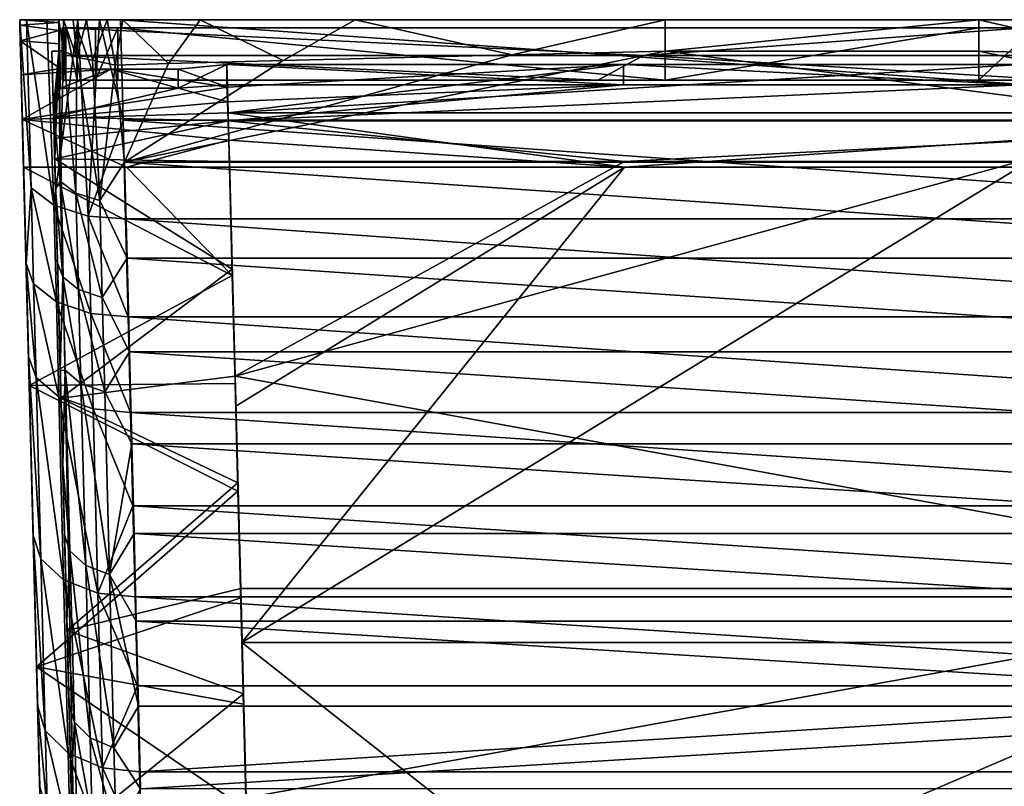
# Model space of a CAD drawing. Header units: inches. Extents: x -2.01 to 2.01, y -2.36 to 2.36.
# Tile 7 of 8: x -2.01 to 0.46, y 0.44 to 2.36. Entities that reach past the tile are written whole.
import ezdxf

# ---------------------------------------------------------------- set-up
doc = ezdxf.new("R2010")
doc.units = ezdxf.units.IN
doc.layers.get('0').update_dxf_attribs({"true_color": 0xc2ced6})

msp = doc.modelspace()

# ---------------------------------------------------------------- linework, layer by layer
for points in [[(-2.0128, 2.3619), (-1.9143, 2.3619), (-1.9142, 2.3552), (-2.0128, 2.3619)], [(-1.9142, 2.3552), (-2.0124, 2.3485), (-2.0128, 2.3619), (-1.9142, 2.3552)], [(-1.996, 2.3619), (-1.9026, 2.3619), (-2.0128, 2.3619), (-1.996, 2.3619)], [(-2.0128, 2.3619), (-1.9026, 2.3619), (-1.9143, 2.3619), (-2.0128, 2.3619)], [(-1.9143, 2.3619), (-2.0128, 2.3619), (-2.0128, 2.3619), (-1.9143, 2.3619)], [(-1.9841, 1.9402), (-2.0128, 2.3619), (-1.9968, 1.7503), (-1.9841, 1.9402)], [(-1.9841, 1.9402), (-1.996, 2.3619), (-2.0128, 2.3619), (-1.9841, 1.9402)], [(-1.9385, -0.4771), (-1.9968, 1.7503), (-2.0128, 2.3619), (-1.9385, -0.4771)], [(-2.0128, 2.3619), (-1.902, -1.8692), (-1.9385, -0.4771), (-2.0128, 2.3619)], [(-1.9523, 0.0534), (-2.0128, 2.3619), (-1.9888, 1.4444), (-1.9523, 0.0534)], [(-1.9888, 1.4444), (-2.0128, 2.3619), (-2.0062, 2.1117), (-1.9888, 1.4444)], [(-1.9523, 0.0534), (-2.0128, 2.3619), (-2.0128, 2.3619), (-1.9523, 0.0534)], [(-2.0128, 2.3619), (-2.0114, 2.3093), (-2.0092, 2.2234), (-2.0128, 2.3619)], [(-2.0124, 2.3485), (-2.0114, 2.3093), (-2.0128, 2.3619), (-2.0124, 2.3485)], [(-2.0128, 2.3619), (-2.0092, 2.2234), (-2.0062, 2.1117), (-2.0128, 2.3619)], [(-2.0128, 2.3619), (-1.9523, 0.0534), (-1.902, -1.8692), (-2.0128, 2.3619)], [(-1.9136, 2.3348), (-2.0124, 2.3485), (-1.9142, 2.3552), (-1.9136, 2.3348)], [(-2.0124, 2.3485), (-1.9136, 2.3348), (-2.0114, 2.3093), (-2.0124, 2.3485)], [(-1.9026, 2.3619), (-1.996, 2.3619), (-1.9444, 2.3619), (-1.9026, 2.3619)], [(-1.996, 2.3619), (-1.9841, 1.9402), (-1.9269, 1.897), (-1.996, 2.3619)], [(-1.996, 2.3619), (-1.9269, 1.897), (-1.9444, 2.3619), (-1.996, 2.3619)], [(-1.879, 2.3619), (-1.9444, 2.3619), (-1.8667, 2.3619), (-1.879, 2.3619)], [(-1.9444, 2.3619), (-1.879, 2.3619), (-1.9026, 2.3619), (-1.9444, 2.3619)], [(-1.8667, 2.3619), (-1.9444, 2.3619), (-1.9269, 1.897), (-1.8667, 2.3619)], [(-1.9269, 1.897), (-1.8407, 1.8696), (-1.8667, 2.3619), (-1.9269, 1.897)], [(-1.9142, 2.3552), (-1.9143, 2.3619), (-1.9143, 2.2831), (-1.9142, 2.3552)], [(-1.9143, 2.3605), (-1.9026, 2.3619), (-1.9027, 2.2837), (-1.9143, 2.3605)], [(-1.9143, 2.3605), (-1.9143, 2.2832), (-1.9143, 2.3619), (-1.9143, 2.3605)], [(-1.9143, 2.3619), (-1.9026, 2.3619), (-1.9143, 2.3605), (-1.9143, 2.3619)], [(-1.9143, 2.2832), (-1.9143, 2.2831), (-1.9143, 2.3619), (-1.9143, 2.2832)], [(-1.9027, 2.2837), (-1.9143, 2.2832), (-1.9143, 2.3605), (-1.9027, 2.2837)], [(-1.9136, 2.3348), (-1.9142, 2.3552), (-1.9143, 2.2831), (-1.9136, 2.3348)], [(-1.8697, 2.2669), (-1.9027, 2.2837), (-1.9026, 2.3619), (-1.8697, 2.2669)], [(-1.879, 2.3619), (-1.8697, 2.2669), (-1.9026, 2.3619), (-1.879, 2.3619)], [(-1.8667, 2.3619), (-1.845, 2.3619), (-1.879, 2.3619), (-1.8667, 2.3619)], [(-1.845, 2.3619), (-1.8697, 2.2669), (-1.879, 2.3619), (-1.845, 2.3619)], [(-1.845, 2.3619), (-1.8304, 2.2603), (-1.8697, 2.2669), (-1.845, 2.3619)], [(-1.845, 2.3619), (-1.8667, 2.3619), (-1.8129, 2.3619), (-1.845, 2.3619)], [(-1.8667, 2.3619), (-1.8407, 1.8696), (-1.8129, 2.3619), (-1.8667, 2.3619)], [(-1.8129, 2.3619), (-1.7934, 2.3619), (-1.845, 2.3619), (-1.8129, 2.3619)], [(-1.7934, 2.3619), (-1.8304, 2.2603), (-1.845, 2.3619), (-1.7934, 2.3619)], [(-1.7535, 2.1098), (-1.8129, 2.3619), (-1.8407, 1.8696), (-1.7535, 2.1098)], [(-1.7934, 2.3619), (-1.7735, 2.2475), (-1.8304, 2.2603), (-1.7934, 2.3619)], [(-1.7934, 2.3619), (-1.8129, 2.3619), (-1.7599, 2.3619), (-1.7934, 2.3619)], [(-1.8129, 2.3619), (-1.7535, 2.1098), (-1.7599, 2.3619), (-1.8129, 2.3619)], [(-1.7599, 2.3619), (-1.7543, 2.3619), (-1.7934, 2.3619), (-1.7599, 2.3619)], [(-1.7543, 2.3619), (-1.7735, 2.2475), (-1.7934, 2.3619), (-1.7543, 2.3619)], [(-1.6398, 2.2524), (-1.7735, 2.2475), (-1.7543, 2.3619), (-1.6398, 2.2524)], [(-1.7599, 2.3619), (-1.7535, 2.1098), (1.7529, 2.1098), (-1.7599, 2.3619)], [(1.7529, 2.1098), (1.7593, 2.3619), (-1.7599, 2.3619), (1.7529, 2.1098)], [(-1.56, 2.3619), (-1.7543, 2.3619), (-1.7599, 2.3619), (-1.56, 2.3619)], [(-1.56, 2.3619), (-1.7599, 2.3619), (-1.1713, 2.3619), (-1.56, 2.3619)], [(-0.394, 2.3619), (-1.1713, 2.3619), (-1.7599, 2.3619), (-0.394, 2.3619)], [(-0.394, 2.3619), (-1.7599, 2.3619), (1.7593, 2.3619), (-0.394, 2.3619)], [(-1.7543, 2.3619), (-1.56, 2.3619), (-1.6398, 2.2524), (-1.7543, 2.3619)], [(-1.6398, 2.2524), (-1.56, 2.3619), (-1.3523, 2.2595), (-1.6398, 2.2524)], [(-1.56, 2.3619), (-1.1713, 2.3619), (-1.3523, 2.2595), (-1.56, 2.3619)], [(-1.3523, 2.2595), (-1.1713, 2.3619), (-0.7773, 2.2737), (-1.3523, 2.2595)], [(-1.1713, 2.3619), (-0.394, 2.3619), (-0.7773, 2.2737), (-1.1713, 2.3619)], [(-0.394, 2.3619), (-0.394, 2.2831), (-0.7773, 2.2737), (-0.394, 2.3619)], [(-0.394, 2.3619), (-0.394, 2.2831), (-0.394, 2.2831), (-0.394, 2.3619)], [(-0.394, 2.3619), (1.7593, 2.3619), (0.3934, 2.3619), (-0.394, 2.3619)], [(-0.394, 2.3619), (-0.394, 2.3619), (0.3934, 2.3619), (-0.394, 2.3619)], [(0.3934, 2.3619), (0.3934, 2.3619), (-0.394, 2.3619), (0.3934, 2.3619)], [(0.3934, 2.3619), (0.3934, 2.2831), (-0.394, 2.2831), (0.3934, 2.3619)], [(-0.394, 2.2831), (-0.394, 2.3619), (0.3934, 2.3619), (-0.394, 2.2831)], [(-0.394, 2.3619), (-0.394, 2.3619), (-0.394, 2.2831), (-0.394, 2.3619)], [(0.3934, 2.3619), (1.1707, 2.3619), (0.7768, 2.2737), (0.3934, 2.3619)], [(0.3934, 2.3619), (0.3934, 2.2831), (0.3934, 2.3619), (0.3934, 2.3619)], [(1.7593, 2.3619), (1.1707, 2.3619), (0.3934, 2.3619), (1.7593, 2.3619)], [(0.3934, 2.2831), (0.3934, 2.2831), (0.3934, 2.3619), (0.3934, 2.2831)], [(0.3934, 2.3619), (0.7768, 2.2737), (0.3934, 2.2831), (0.3934, 2.3619)], [(-1.9128, 2.3017), (-2.0114, 2.3093), (-1.9136, 2.3348), (-1.9128, 2.3017)], [(-1.9143, 2.2831), (-1.9133, 2.2536), (-1.9136, 2.3348), (-1.9143, 2.2831)], [(-1.9133, 2.2536), (-1.9128, 2.3017), (-1.9136, 2.3348), (-1.9133, 2.2536)], [(-1.8979, 2.2104), (-1.9062, 2.2104), (-1.9062, 2.3418), (-1.8979, 2.2104)], [(-1.9062, 2.3418), (-1.8979, 2.3418), (-1.8979, 2.2104), (-1.9062, 2.3418)], [(-1.9062, 2.2761), (-1.8967, 2.3418), (-1.9062, 2.3418), (-1.9062, 2.2761)], [(-1.8967, 2.2104), (-1.8967, 2.3418), (-1.9062, 2.2761), (-1.8967, 2.2104)], [(-1.8227, 2.3418), (-1.7667, 2.3418), (-1.9062, 2.3418), (-1.8227, 2.3418)], [(-1.8683, 2.3418), (-1.8227, 2.3418), (-1.9062, 2.3418), (-1.8683, 2.3418)], [(-1.8967, 2.3418), (-1.8683, 2.3418), (-1.9062, 2.3418), (-1.8967, 2.3418)], [(-1.7667, 2.3418), (-1.0856, 2.3418), (-1.9062, 2.3418), (-1.7667, 2.3418)], [(-1.8979, 2.3418), (-1.9062, 2.3418), (-1.0856, 2.3418), (-1.8979, 2.3418)], [(-1.9039, 2.3418), (0.508, 2.3418), (-0.4483, 2.2721), (-1.9039, 2.3418)], [(-1.9039, 2.2721), (-1.9039, 2.3418), (-0.4483, 2.2721), (-1.9039, 2.2721)], [(-1.8979, 2.3418), (-1.9039, 2.3418), (-1.9039, 2.2721), (-1.8979, 2.3418)], [(-1.9039, 2.2721), (-1.8979, 2.2104), (-1.8979, 2.3418), (-1.9039, 2.2721)], [(-0.5386, 2.3418), (0.508, 2.3418), (-1.9039, 2.3418), (-0.5386, 2.3418)], [(-1.8979, 2.3418), (-0.5386, 2.3418), (-1.9039, 2.3418), (-1.8979, 2.3418)], [(-1.8979, 2.3418), (-1.0856, 2.3418), (-1.3591, 2.3418), (-1.8979, 2.3418)], [(-1.3591, 2.3418), (-1.8979, 2.3418), (-1.3591, 2.3418), (-1.3591, 2.3418)], [(-1.3591, 2.3418), (-1.3591, 2.3418), (-1.8979, 2.3418), (-1.3591, 2.3418)], [(-1.3591, 2.3418), (-0.5386, 2.3418), (-1.8979, 2.3418), (-1.3591, 2.3418)], [(-1.8683, 2.2104), (-1.8683, 2.3418), (-1.8967, 2.3418), (-1.8683, 2.2104)], [(-1.8967, 2.3418), (-1.8967, 2.2104), (-1.8683, 2.2104), (-1.8967, 2.3418)], [(-1.8683, 2.3418), (-1.8683, 2.2104), (-1.8227, 2.2104), (-1.8683, 2.3418)], [(-1.8227, 2.2104), (-1.8227, 2.3418), (-1.8683, 2.3418), (-1.8227, 2.2104)], [(-1.7667, 2.3418), (-1.8227, 2.3418), (-1.8227, 2.2104), (-1.7667, 2.3418)], [(-1.8227, 2.2104), (-1.7667, 2.2104), (-1.7667, 2.3418), (-1.8227, 2.2104)], [(-1.7667, 2.3418), (-1.7667, 2.2104), (-0.394, 2.2104), (-1.7667, 2.3418)], [(-0.394, 2.2104), (-0.394, 2.3418), (-1.7667, 2.3418), (-0.394, 2.2104)], [(-1.7667, 2.3418), (-0.394, 2.3418), (-1.0856, 2.3418), (-1.7667, 2.3418)], [(-1.3591, 2.3418), (-1.0856, 2.3418), (-0.1283, 2.3418), (-1.3591, 2.3418)], [(-0.5386, 2.3418), (-0.1283, 2.3418), (-1.3591, 2.3418), (-0.5386, 2.3418)], [(-1.3591, 2.3418), (-1.3591, 2.3418), (-0.5386, 2.3418), (-1.3591, 2.3418)], [(-0.1283, 2.3418), (-0.5386, 2.3418), (-1.3591, 2.3418), (-0.1283, 2.3418)], [(-1.3591, 2.3418), (-1.3591, 2.3418), (-0.1283, 2.3418), (-1.3591, 2.3418)], [(-1.3591, 2.3418), (-0.1283, 2.3418), (-0.5386, 2.3418), (-1.3591, 2.3418)], [(-0.1283, 2.3418), (-1.0856, 2.3418), (0.282, 2.3418), (-0.1283, 2.3418)], [(-1.0856, 2.3418), (-0.394, 2.3418), (-0.394, 2.3418), (-1.0856, 2.3418)], [(-0.394, 2.3418), (0.282, 2.3418), (-1.0856, 2.3418), (-0.394, 2.3418)], [(-0.5386, 2.3418), (-0.1283, 2.3418), (0.4188, 2.3418), (-0.5386, 2.3418)], [(0.508, 2.3418), (-0.5386, 2.3418), (0.4188, 2.3418), (0.508, 2.3418)], [(-0.5386, 2.3418), (-0.1283, 2.3418), (-0.1283, 2.3418), (-0.5386, 2.3418)], [(0.508, 2.3418), (0.5936, 2.2721), (-0.4483, 2.2721), (0.508, 2.3418)], [(-0.394, 2.3418), (-0.394, 2.2104), (-0.394, 2.2104), (-0.394, 2.3418)], [(-0.394, 2.2104), (-0.394, 2.3418), (-0.394, 2.3418), (-0.394, 2.2104)], [(0.3934, 2.3418), (-0.394, 2.3418), (-0.394, 2.2104), (0.3934, 2.3418)], [(-0.394, 2.2104), (0.3934, 2.2104), (0.3934, 2.3418), (-0.394, 2.2104)], [(-0.394, 2.3418), (0.3934, 2.3418), (0.282, 2.3418), (-0.394, 2.3418)], [(1.7837, 2.3418), (0.9658, 2.3418), (-0.1283, 2.3418), (1.7837, 2.3418)], [(-0.1283, 2.3418), (0.282, 2.3418), (1.7837, 2.3418), (-0.1283, 2.3418)], [(0.9658, 2.3418), (1.1026, 2.3418), (-0.1283, 2.3418), (0.9658, 2.3418)], [(-0.1283, 2.3418), (-0.1283, 2.3418), (0.9658, 2.3418), (-0.1283, 2.3418)], [(0.4188, 2.3418), (-0.1283, 2.3418), (1.1026, 2.3418), (0.4188, 2.3418)], [(0.282, 2.3418), (0.3934, 2.3418), (0.5325, 2.3418), (0.282, 2.3418)], [(0.5325, 2.3418), (1.7837, 2.3418), (0.282, 2.3418), (0.5325, 2.3418)], [(0.3934, 2.3418), (0.3934, 2.2104), (0.3934, 2.2104), (0.3934, 2.3418)], [(0.3934, 2.2104), (0.3934, 2.3418), (0.3934, 2.3418), (0.3934, 2.2104)], [(0.5325, 2.3418), (0.3934, 2.3418), (0.3934, 2.2104), (0.5325, 2.3418)], [(0.3934, 2.2104), (0.5325, 2.2104), (0.5325, 2.3418), (0.3934, 2.2104)], [(0.3934, 2.3418), (0.3934, 2.3418), (0.5325, 2.3418), (0.3934, 2.3418)], [(0.829, 2.3418), (0.4188, 2.3418), (1.3761, 2.3418), (0.829, 2.3418)], [(1.1026, 2.3418), (1.3761, 2.3418), (0.4188, 2.3418), (1.1026, 2.3418)], [(0.4188, 2.3418), (0.829, 2.3418), (0.508, 2.3418), (0.4188, 2.3418)], [(-1.9112, 2.2395), (-2.0092, 2.2234), (-2.0114, 2.3093), (-1.9112, 2.2395)], [(-2.0114, 2.3093), (-1.9128, 2.3017), (-1.9112, 2.2395), (-2.0114, 2.3093)], [(-1.9128, 2.3017), (-1.9133, 2.2536), (-1.9112, 2.1904), (-1.9128, 2.3017)], [(-1.9112, 2.1904), (-1.9112, 2.2395), (-1.9128, 2.3017), (-1.9112, 2.1904)], [(-1.932, 2.2831), (-1.9143, 2.2831), (-1.9143, 2.2832), (-1.932, 2.2831)], [(-1.932, 2.2831), (-1.9281, 2.1359), (-1.9229, 1.9373), (-1.932, 2.2831)], [(-1.8891, 0.6443), (-1.932, 2.2831), (-1.911, 1.482), (-1.8891, 0.6443)], [(-1.911, 1.482), (-1.932, 2.2831), (-1.9229, 1.9373), (-1.911, 1.482)], [(-1.932, 2.2831), (-1.8678, -0.1691), (-1.9143, 2.2831), (-1.932, 2.2831)], [(-1.8891, 0.6443), (-1.8678, -0.1691), (-1.932, 2.2831), (-1.8891, 0.6443)], [(-1.9281, 2.1359), (-1.932, 2.2831), (-1.9143, 2.2832), (-1.9281, 2.1359)], [(-1.9112, 1.9571), (-1.9281, 2.1359), (-1.9143, 2.2832), (-1.9112, 1.9571)], [(-1.9276, 2.1174), (-1.9112, 2.1904), (-1.9143, 2.2831), (-1.9276, 2.1174)], [(-1.9143, 2.2831), (-1.9262, 2.0643), (-1.9276, 2.1174), (-1.9143, 2.2831)], [(-1.9143, 2.2831), (-1.9249, 2.0132), (-1.9262, 2.0643), (-1.9143, 2.2831)], [(-1.9249, 2.0132), (-1.9143, 2.2831), (-1.8678, -0.1691), (-1.9249, 2.0132)], [(-1.9143, 2.2832), (-1.9027, 2.2837), (-1.9112, 1.9571), (-1.9143, 2.2832)], [(-1.9133, 2.2536), (-1.9143, 2.2831), (-1.9112, 2.1904), (-1.9133, 2.2536)], [(-1.9112, 1.9571), (-1.9027, 2.2837), (-1.8716, 1.9272), (-1.9112, 1.9571)], [(-1.9062, 2.2761), (-1.9062, 2.2104), (-1.8967, 2.2104), (-1.9062, 2.2761)], [(-1.9027, 2.2837), (-1.8697, 2.2669), (-1.8716, 1.9272), (-1.9027, 2.2837)], [(-0.7773, 2.2737), (-0.394, 2.2831), (-1.7498, 2.0045), (-0.7773, 2.2737)], [(1.7492, 2.0045), (-1.7498, 2.0045), (-0.394, 2.2831), (1.7492, 2.0045)], [(-1.7498, 2.0045), (-1.3523, 2.2595), (-0.7773, 2.2737), (-1.7498, 2.0045)], [(0.3934, 2.2831), (0.3934, 2.2831), (-0.394, 2.2831), (0.3934, 2.2831)], [(-0.394, 2.2831), (-0.394, 2.2831), (0.3934, 2.2831), (-0.394, 2.2831)], [(1.7492, 2.0045), (-0.394, 2.2831), (0.3934, 2.2831), (1.7492, 2.0045)], [(1.7492, 2.0045), (0.3934, 2.2831), (0.7768, 2.2737), (1.7492, 2.0045)], [(-1.8979, 2.2104), (-1.9039, 2.2721), (-1.9039, 2.2104), (-1.8979, 2.2104)], [(-0.5622, 2.2104), (-1.9039, 2.2104), (-1.9039, 2.2721), (-0.5622, 2.2104)], [(-0.5622, 2.2104), (-1.9039, 2.2721), (-0.4483, 2.2721), (-0.5622, 2.2104)], [(-1.8697, 2.2669), (-1.8119, 1.9082), (-1.8716, 1.9272), (-1.8697, 2.2669)], [(-1.8119, 1.9082), (-1.8697, 2.2669), (-1.8304, 2.2603), (-1.8119, 1.9082)], [(-1.8304, 2.2603), (-1.7735, 2.2475), (-1.8119, 1.9082), (-1.8304, 2.2603)], [(-1.8119, 1.9082), (-1.7735, 2.2475), (-1.7498, 2.0045), (-1.8119, 1.9082)], [(-1.6398, 2.2524), (-1.7498, 2.0045), (-1.7735, 2.2475), (-1.6398, 2.2524)], [(-1.7498, 2.0045), (-1.6398, 2.2524), (-1.3523, 2.2595), (-1.7498, 2.0045)], [(-1.6155, 2.1905), (-1.4934, 2.1988), (-1.4934, 2.2494), (-1.6155, 2.1905)], [(-1.4934, 2.2494), (-1.6155, 2.238), (-1.6155, 2.1905), (-1.4934, 2.2494)], [(-1.6155, 2.238), (-1.4934, 2.2494), (-1.4919, 2.1931), (-1.6155, 2.238)], [(-1.4919, 2.1931), (-1.4934, 2.2494), (-0.498, 2.2494), (-1.4919, 2.1931)], [(-1.4934, 2.2494), (-1.4934, 2.1988), (-0.498, 2.1988), (-1.4934, 2.2494)], [(-0.498, 2.1988), (-0.498, 2.2494), (-1.4934, 2.2494), (-0.498, 2.1988)], [(-1.4934, 2.1988), (-1.4934, 2.2494), (-1.4919, 2.1931), (-1.4934, 2.1988)], [(-1.4919, 2.1931), (-1.4934, 2.2494), (-1.4934, 2.1988), (-1.4919, 2.1931)], [(-1.4902, 2.1285), (-1.4919, 2.1931), (-0.498, 2.2494), (-1.4902, 2.1285)], [(-1.4902, 2.1285), (0.4974, 2.2494), (1.4897, 2.1285), (-1.4902, 2.1285)], [(-0.498, 2.2494), (0.4974, 2.2494), (-1.4902, 2.1285), (-0.498, 2.2494)], [(-0.5622, 2.2104), (-0.4483, 2.2721), (0.5936, 2.2104), (-0.5622, 2.2104)], [(0.4974, 2.1988), (0.4974, 2.2494), (-0.498, 2.2494), (0.4974, 2.1988)], [(-0.498, 2.2494), (-0.498, 2.1988), (0.4974, 2.1988), (-0.498, 2.2494)], [(0.5936, 2.2104), (-0.4483, 2.2721), (0.5936, 2.2721), (0.5936, 2.2104)], [(-1.9112, 2.2395), (-1.784, 2.2377), (-2.0092, 2.2234), (-1.9112, 2.2395)], [(-2.0092, 2.2234), (-1.784, 2.2377), (-2.0062, 2.1117), (-2.0092, 2.2234)], [(-1.784, 2.2377), (-1.4919, 2.1931), (-2.0062, 2.1117), (-1.784, 2.2377)], [(-1.9112, 2.1904), (-1.784, 2.2377), (-1.9112, 2.2395), (-1.9112, 2.1904)], [(-1.6155, 2.1905), (-1.784, 2.2377), (-1.9112, 2.1904), (-1.6155, 2.1905)], [(-1.4919, 2.1931), (-1.784, 2.2377), (-1.6155, 2.238), (-1.4919, 2.1931)], [(-1.784, 2.2377), (-1.6155, 2.1905), (-1.6155, 2.238), (-1.784, 2.2377)], [(-1.8227, 2.2104), (-1.9062, 2.2104), (-1.7667, 2.2104), (-1.8227, 2.2104)], [(-1.8683, 2.2104), (-1.9062, 2.2104), (-1.8227, 2.2104), (-1.8683, 2.2104)], [(-1.8967, 2.2104), (-1.9062, 2.2104), (-1.8683, 2.2104), (-1.8967, 2.2104)], [(-1.7667, 2.2104), (-1.9062, 2.2104), (-1.3591, 2.2104), (-1.7667, 2.2104)], [(-1.8979, 2.2104), (-1.3591, 2.2104), (-1.9062, 2.2104), (-1.8979, 2.2104)], [(-0.4018, 2.2104), (-1.8979, 2.2104), (-1.9039, 2.2104), (-0.4018, 2.2104)], [(-1.9039, 2.2104), (-0.5622, 2.2104), (-0.4018, 2.2104), (-1.9039, 2.2104)], [(-1.8979, 2.2104), (-1.0856, 2.2104), (-1.3591, 2.2104), (-1.8979, 2.2104)], [(-1.3591, 2.2104), (-1.3591, 2.2104), (-1.8979, 2.2104), (-1.3591, 2.2104)], [(-1.0856, 2.2104), (-1.8979, 2.2104), (-1.3591, 2.2104), (-1.0856, 2.2104)], [(-1.3591, 2.2104), (-1.8979, 2.2104), (-0.4018, 2.2104), (-1.3591, 2.2104)], [(-1.7667, 2.2104), (-0.5386, 2.2104), (-0.394, 2.2104), (-1.7667, 2.2104)], [(-1.3591, 2.2104), (-0.5386, 2.2104), (-1.7667, 2.2104), (-1.3591, 2.2104)], [(-1.4919, 2.156), (-1.4934, 2.1988), (-1.6155, 2.1905), (-1.4919, 2.156)], [(-1.4919, 2.156), (-0.498, 2.1988), (-1.4934, 2.1988), (-1.4919, 2.156)], [(-1.4934, 2.1988), (-1.4919, 2.1931), (-1.4919, 2.156), (-1.4934, 2.1988)], [(-1.4934, 2.1988), (-1.4919, 2.156), (-1.4919, 2.1931), (-1.4934, 2.1988)], [(-1.4902, 2.1081), (-0.498, 2.1988), (-1.4919, 2.156), (-1.4902, 2.1081)], [(0.4974, 2.1988), (-0.498, 2.1988), (-1.4902, 2.1081), (0.4974, 2.1988)], [(0.4974, 2.1988), (-1.4902, 2.1081), (1.4897, 2.1081), (0.4974, 2.1988)], [(-1.3591, 2.2104), (-0.5386, 2.2104), (-0.5386, 2.2104), (-1.3591, 2.2104)], [(-1.3591, 2.2104), (-0.8121, 2.2104), (-1.0856, 2.2104), (-1.3591, 2.2104)], [(-0.8121, 2.2104), (-1.3591, 2.2104), (-1.3591, 2.2104), (-0.8121, 2.2104)], [(-1.3591, 2.2104), (-0.4018, 2.2104), (-0.8121, 2.2104), (-1.3591, 2.2104)], [(-1.0856, 2.2104), (-0.5386, 2.2104), (-1.3591, 2.2104), (-1.0856, 2.2104)], [(-1.0856, 2.2104), (0.4188, 2.2104), (-0.5386, 2.2104), (-1.0856, 2.2104)], [(0.4188, 2.2104), (-1.0856, 2.2104), (-0.8121, 2.2104), (0.4188, 2.2104)], [(-0.8121, 2.2104), (0.0085, 2.2104), (0.4188, 2.2104), (-0.8121, 2.2104)], [(-0.4018, 2.2104), (0.0085, 2.2104), (-0.8121, 2.2104), (-0.4018, 2.2104)], [(-0.4018, 2.2104), (-0.5622, 2.2104), (0.5936, 2.2104), (-0.4018, 2.2104)], [(-0.394, 2.2104), (-0.394, 2.2104), (-0.5386, 2.2104), (-0.394, 2.2104)], [(-0.394, 2.2104), (-0.5386, 2.2104), (0.3934, 2.2104), (-0.394, 2.2104)], [(0.3504, 2.2104), (0.3934, 2.2104), (-0.5386, 2.2104), (0.3504, 2.2104)], [(0.4188, 2.2104), (0.3504, 2.2104), (-0.5386, 2.2104), (0.4188, 2.2104)], [(-0.5386, 2.2104), (0.3504, 2.2104), (-0.5386, 2.2104), (-0.5386, 2.2104)], [(1.2393, 2.2104), (0.0085, 2.2104), (-0.4018, 2.2104), (1.2393, 2.2104)], [(-0.4018, 2.2104), (1.1026, 2.2104), (1.2393, 2.2104), (-0.4018, 2.2104)], [(0.5936, 2.2104), (1.1026, 2.2104), (-0.4018, 2.2104), (0.5936, 2.2104)], [(0.0085, 2.2104), (1.2393, 2.2104), (0.4188, 2.2104), (0.0085, 2.2104)], [(1.7837, 2.2104), (0.3504, 2.2104), (1.2393, 2.2104), (1.7837, 2.2104)], [(0.5325, 2.2104), (0.3934, 2.2104), (0.3504, 2.2104), (0.5325, 2.2104)], [(0.4188, 2.2104), (1.2393, 2.2104), (0.3504, 2.2104), (0.4188, 2.2104)], [(0.5325, 2.2104), (0.3504, 2.2104), (1.7837, 2.2104), (0.5325, 2.2104)], [(0.3934, 2.2104), (0.5325, 2.2104), (0.3934, 2.2104), (0.3934, 2.2104)], [(-2.0062, 2.1117), (-1.4919, 2.1931), (-1.4902, 2.1285), (-2.0062, 2.1117)], [(-1.9276, 2.1174), (-1.6155, 2.1905), (-1.9112, 2.1904), (-1.9276, 2.1174)], [(-1.9276, 2.1174), (-1.4919, 2.156), (-1.6155, 2.1905), (-1.9276, 2.1174)], [(-1.4902, 2.1285), (-1.4919, 2.156), (-1.4919, 2.1931), (-1.4902, 2.1285)], [(-1.4902, 2.1285), (-1.4919, 2.1931), (-1.4919, 2.156), (-1.4902, 2.1285)], [(-1.4902, 2.1081), (-1.4919, 2.156), (-1.9276, 2.1174), (-1.4902, 2.1081)], [(-1.4919, 2.156), (-1.4902, 2.1285), (-1.4902, 2.1081), (-1.4919, 2.156)], [(-1.4919, 2.156), (-1.4902, 2.1081), (-1.4902, 2.1285), (-1.4919, 2.156)], [(-1.4884, 2.0599), (-2.0062, 2.1117), (-1.4902, 2.1285), (-1.4884, 2.0599)], [(-1.9229, 1.9373), (-1.9281, 2.1359), (-1.9112, 1.9571), (-1.9229, 1.9373)], [(-1.4884, 2.0599), (-1.4902, 2.1285), (-0.4957, 1.9923), (-1.4884, 2.0599)], [(-1.4902, 2.1285), (1.4897, 2.1285), (-0.4957, 1.9923), (-1.4902, 2.1285)], [(-1.4902, 2.1081), (-1.4902, 2.1285), (-1.4884, 2.0599), (-1.4902, 2.1081)], [(-1.4902, 2.1081), (-1.4884, 2.0599), (-1.4902, 2.1285), (-1.4902, 2.1081)], [(-0.4957, 1.9923), (1.4897, 2.1285), (0.4952, 1.9923), (-0.4957, 1.9923)], [(-2.0031, 1.9923), (-2.0062, 2.1117), (-1.7449, 1.9923), (-2.0031, 1.9923)], [(-1.7449, 1.9923), (-2.0062, 2.1117), (-1.4884, 2.0599), (-1.7449, 1.9923)], [(-2.0031, 1.9923), (-1.9888, 1.4444), (-2.0062, 2.1117), (-2.0031, 1.9923)], [(-1.9262, 2.0643), (-1.4902, 2.1081), (-1.9276, 2.1174), (-1.9262, 2.0643)], [(-1.4902, 2.1081), (-1.9262, 2.0643), (-1.9249, 2.0132), (-1.4902, 2.1081)], [(-1.9249, 2.0132), (-1.4867, 2.006), (-1.4902, 2.1081), (-1.9249, 2.0132)], [(-1.8407, 1.8696), (-1.7472, 1.8623), (-1.7535, 2.1098), (-1.8407, 1.8696)], [(-1.7535, 2.1098), (-1.7472, 1.8623), (1.7466, 1.8623), (-1.7535, 2.1098)], [(1.7466, 1.8623), (1.7529, 2.1098), (-1.7535, 2.1098), (1.7466, 1.8623)], [(-1.4867, 2.006), (-0.4957, 2.006), (-1.4902, 2.1081), (-1.4867, 2.006)], [(-1.4902, 2.1081), (-0.4957, 2.006), (1.4897, 2.1081), (-1.4902, 2.1081)], [(-1.4867, 2.006), (-1.4902, 2.1081), (-1.4884, 2.0599), (-1.4867, 2.006)], [(-1.4867, 2.006), (-1.4884, 2.0599), (-1.4902, 2.1081), (-1.4867, 2.006)], [(1.4897, 2.1081), (-0.4957, 2.006), (0.4952, 2.006), (1.4897, 2.1081)], [(-1.7449, 1.9923), (-1.4884, 2.0599), (-1.4867, 1.9923), (-1.7449, 1.9923)], [(-0.4957, 1.9923), (-1.4867, 1.9923), (-1.4884, 2.0599), (-0.4957, 1.9923)], [(-1.4867, 1.9923), (-1.4867, 2.006), (-1.4884, 2.0599), (-1.4867, 1.9923)], [(-1.4867, 1.9923), (-1.4884, 2.0599), (-1.4867, 2.006), (-1.4867, 1.9923)], [(-1.4796, 1.7367), (-1.9249, 2.0132), (-1.9092, 1.413), (-1.4796, 1.7367)], [(-1.4867, 2.006), (-1.9249, 2.0132), (-1.4796, 1.7367), (-1.4867, 2.006)], [(-1.8678, -0.1691), (-1.9092, 1.413), (-1.9249, 2.0132), (-1.8678, -0.1691)], [(-1.7498, 2.0045), (-1.7436, 1.7641), (-1.8119, 1.9082), (-1.7498, 2.0045)], [(1.7431, 1.7641), (-1.7436, 1.7641), (-1.7498, 2.0045), (1.7431, 1.7641)], [(-1.7498, 2.0045), (1.7492, 2.0045), (1.7431, 1.7641), (-1.7498, 2.0045)], [(-0.4957, 2.006), (-1.4867, 2.006), (-1.4725, 1.4682), (-0.4957, 2.006)], [(-1.4867, 1.9923), (-1.4725, 1.4682), (-1.4867, 2.006), (-1.4867, 1.9923)], [(-1.4867, 1.9923), (-1.4867, 2.006), (-1.4796, 1.7367), (-1.4867, 1.9923)], [(-1.4725, 1.4682), (1.4578, 0.9353), (0.4952, 2.006), (-1.4725, 1.4682)], [(0.4952, 2.006), (-0.4957, 2.006), (-1.4725, 1.4682), (0.4952, 2.006)], [(-1.4796, 1.7206), (-1.9888, 1.4444), (-2.0031, 1.9923), (-1.4796, 1.7206)], [(-2.0031, 1.9923), (-1.7449, 1.9923), (-1.4796, 1.7206), (-2.0031, 1.9923)], [(-1.7449, 1.9923), (-1.4867, 1.9923), (-1.4796, 1.7206), (-1.7449, 1.9923)], [(-1.471, 1.3932), (-1.4867, 1.9923), (-0.4957, 1.9923), (-1.471, 1.3932)], [(-1.4725, 1.4682), (-1.4867, 1.9923), (-1.471, 1.3932), (-1.4725, 1.4682)], [(-1.4796, 1.7367), (-1.4796, 1.7206), (-1.4867, 1.9923), (-1.4796, 1.7367)], [(-1.4555, 0.8006), (-1.471, 1.3932), (-0.4957, 1.9923), (-1.4555, 0.8006)], [(-1.4555, 0.8006), (0.4952, 1.9923), (1.4549, 0.8006), (-1.4555, 0.8006)], [(-1.4555, 0.8006), (-0.4957, 1.9923), (0.4952, 1.9923), (-1.4555, 0.8006)], [(-1.9049, 1.7174), (-1.9229, 1.9373), (-1.9112, 1.9571), (-1.9049, 1.7174)], [(-1.9112, 1.9571), (-1.8716, 1.9272), (-1.8653, 1.6858), (-1.9112, 1.9571)], [(-1.8653, 1.6858), (-1.9049, 1.7174), (-1.9112, 1.9571), (-1.8653, 1.6858)], [(-1.9968, 1.7503), (-1.9778, 1.6997), (-1.9841, 1.9402), (-1.9968, 1.7503)], [(-1.9206, 1.6541), (-1.9269, 1.897), (-1.9841, 1.9402), (-1.9206, 1.6541)], [(-1.9841, 1.9402), (-1.9778, 1.6997), (-1.9206, 1.6541), (-1.9841, 1.9402)], [(-1.911, 1.482), (-1.9229, 1.9373), (-1.9181, 1.7524), (-1.911, 1.482)], [(-1.9181, 1.7524), (-1.9229, 1.9373), (-1.9049, 1.7174), (-1.9181, 1.7524)], [(-1.8716, 1.9272), (-1.8119, 1.9082), (-1.8057, 1.6657), (-1.8716, 1.9272)], [(-1.8057, 1.6657), (-1.8653, 1.6858), (-1.8716, 1.9272), (-1.8057, 1.6657)], [(-1.8057, 1.6657), (-1.8119, 1.9082), (-1.7436, 1.7641), (-1.8057, 1.6657)], [(-1.8344, 1.6251), (-1.8407, 1.8696), (-1.9269, 1.897), (-1.8344, 1.6251)], [(-1.9269, 1.897), (-1.9206, 1.6541), (-1.8344, 1.6251), (-1.9269, 1.897)], [(-1.8407, 1.8696), (-1.8344, 1.6251), (-1.741, 1.6172), (-1.8407, 1.8696)], [(-1.741, 1.6172), (-1.7472, 1.8623), (-1.8407, 1.8696), (-1.741, 1.6172)], [(-1.7472, 1.8623), (-1.741, 1.6172), (1.7404, 1.6172), (-1.7472, 1.8623)], [(1.7404, 1.6172), (1.7466, 1.8623), (-1.7472, 1.8623), (1.7404, 1.6172)], [(-1.7376, 1.5287), (-1.8057, 1.6657), (-1.7436, 1.7641), (-1.7376, 1.5287)], [(1.737, 1.5287), (-1.7376, 1.5287), (-1.7436, 1.7641), (1.737, 1.5287)], [(-1.7436, 1.7641), (1.7431, 1.7641), (1.737, 1.5287), (-1.7436, 1.7641)], [(-1.9968, 1.7503), (-1.9907, 1.5175), (-1.9716, 1.4644), (-1.9968, 1.7503)], [(-1.9716, 1.4644), (-1.9778, 1.6997), (-1.9968, 1.7503), (-1.9716, 1.4644)], [(-1.9968, 1.7503), (-1.9385, -0.4771), (-1.9907, 1.5175), (-1.9968, 1.7503)], [(-1.911, 1.482), (-1.9181, 1.7524), (-1.9049, 1.7174), (-1.911, 1.482)], [(-1.4796, 1.7367), (-1.9092, 1.413), (-1.4725, 1.4682), (-1.4796, 1.7367)], [(-1.4796, 1.7206), (-1.4796, 1.7367), (-1.4725, 1.4682), (-1.4796, 1.7206)], [(-1.4725, 1.4497), (-1.9888, 1.4444), (-1.4796, 1.7206), (-1.4725, 1.4497)], [(-1.9049, 1.7174), (-1.8988, 1.4828), (-1.911, 1.482), (-1.9049, 1.7174)], [(-1.9049, 1.7174), (-1.8653, 1.6858), (-1.8592, 1.4496), (-1.9049, 1.7174)], [(-1.8592, 1.4496), (-1.8988, 1.4828), (-1.9049, 1.7174), (-1.8592, 1.4496)], [(-1.4725, 1.4682), (-1.4725, 1.4497), (-1.4796, 1.7206), (-1.4725, 1.4682)], [(-1.9144, 1.4164), (-1.9206, 1.6541), (-1.9778, 1.6997), (-1.9144, 1.4164)], [(-1.9778, 1.6997), (-1.9716, 1.4644), (-1.9144, 1.4164), (-1.9778, 1.6997)], [(-1.8653, 1.6858), (-1.8057, 1.6657), (-1.7995, 1.4284), (-1.8653, 1.6858)], [(-1.7995, 1.4284), (-1.8592, 1.4496), (-1.8653, 1.6858), (-1.7995, 1.4284)], [(-1.8057, 1.6657), (-1.7376, 1.5287), (-1.7995, 1.4284), (-1.8057, 1.6657)], [(-1.8283, 1.3858), (-1.8344, 1.6251), (-1.9206, 1.6541), (-1.8283, 1.3858)], [(-1.9206, 1.6541), (-1.9144, 1.4164), (-1.8283, 1.3858), (-1.9206, 1.6541)], [(-1.8344, 1.6251), (-1.8283, 1.3858), (-1.7349, 1.3773), (-1.8344, 1.6251)], [(-1.7349, 1.3773), (-1.741, 1.6172), (-1.8344, 1.6251), (-1.7349, 1.3773)], [(-1.741, 1.6172), (-1.7349, 1.3773), (1.7343, 1.3773), (-1.741, 1.6172)], [(1.7343, 1.3773), (1.7404, 1.6172), (-1.741, 1.6172), (1.7343, 1.3773)], [(-1.9907, 1.5175), (-1.9789, 1.0682), (-1.9598, 1.0101), (-1.9907, 1.5175)], [(-1.9598, 1.0101), (-1.9716, 1.4644), (-1.9907, 1.5175), (-1.9598, 1.0101)], [(-1.9907, 1.5175), (-1.9385, -0.4771), (-1.9789, 1.0682), (-1.9907, 1.5175)], [(-1.7995, 1.4284), (-1.7376, 1.5287), (-1.7317, 1.2983), (-1.7995, 1.4284)], [(1.7311, 1.2983), (-1.7317, 1.2983), (-1.7376, 1.5287), (1.7311, 1.2983)], [(-1.7376, 1.5287), (1.737, 1.5287), (1.7311, 1.2983), (-1.7376, 1.5287)], [(-1.8988, 1.4828), (-1.9048, 1.2458), (-1.911, 1.482), (-1.8988, 1.4828)], [(-1.9002, 1.0703), (-1.911, 1.482), (-1.9048, 1.2458), (-1.9002, 1.0703)], [(-1.8891, 0.6443), (-1.911, 1.482), (-1.9002, 1.0703), (-1.8891, 0.6443)], [(-1.9048, 1.2458), (-1.8988, 1.4828), (-1.887, 1.0301), (-1.9048, 1.2458)], [(-1.8988, 1.4828), (-1.8592, 1.4496), (-1.8473, 0.9937), (-1.8988, 1.4828)], [(-1.8473, 0.9937), (-1.887, 1.0301), (-1.8988, 1.4828), (-1.8473, 0.9937)], [(-1.9025, 0.9576), (-1.9144, 1.4164), (-1.9716, 1.4644), (-1.9025, 0.9576)], [(-1.9716, 1.4644), (-1.9598, 1.0101), (-1.9025, 0.9576), (-1.9716, 1.4644)], [(-1.4725, 1.4682), (-1.9092, 1.413), (-1.4654, 1.2009), (-1.4725, 1.4682)], [(-1.4725, 1.4682), (-1.4584, 0.9353), (1.4578, 0.9353), (-1.4725, 1.4682)], [(-1.471, 1.3932), (-1.4584, 0.9353), (-1.4725, 1.4682), (-1.471, 1.3932)], [(-1.4725, 1.4497), (-1.4725, 1.4682), (-1.4654, 1.2009), (-1.4725, 1.4497)], [(-1.4725, 1.4497), (-1.4654, 1.18), (-1.9888, 1.4444), (-1.4725, 1.4497)], [(-1.9888, 1.4444), (-1.4654, 1.18), (-1.9703, 0.7392), (-1.9888, 1.4444)], [(-1.9888, 1.4444), (-1.9703, 0.7392), (-1.9523, 0.0534), (-1.9888, 1.4444)], [(-1.8592, 1.4496), (-1.7995, 1.4284), (-1.7877, 0.9704), (-1.8592, 1.4496)], [(-1.7877, 0.9704), (-1.8473, 0.9937), (-1.8592, 1.4496), (-1.7877, 0.9704)], [(-1.4654, 1.2009), (-1.4654, 1.18), (-1.4725, 1.4497), (-1.4654, 1.2009)], [(-1.8164, 0.924), (-1.8283, 1.3858), (-1.9144, 1.4164), (-1.8164, 0.924)], [(-1.9144, 1.4164), (-1.9025, 0.9576), (-1.8164, 0.924), (-1.9144, 1.4164)], [(-1.9092, 1.413), (-1.8939, 0.8305), (-1.4654, 1.2009), (-1.9092, 1.413)], [(-1.9092, 1.413), (-1.8678, -0.1691), (-1.8939, 0.8305), (-1.9092, 1.413)], [(-1.7995, 1.4284), (-1.7317, 1.2983), (-1.7877, 0.9704), (-1.7995, 1.4284)], [(-1.8283, 1.3858), (-1.7289, 1.143), (-1.7349, 1.3773), (-1.8283, 1.3858)], [(-1.8283, 1.3858), (-1.8164, 0.924), (-1.7289, 1.143), (-1.8283, 1.3858)], [(-1.4584, 0.9353), (-1.471, 1.3932), (-1.4555, 0.8006), (-1.4584, 0.9353)], [(-1.7349, 1.3773), (-1.7289, 1.143), (1.7283, 1.143), (-1.7349, 1.3773)], [(1.7283, 1.143), (1.7343, 1.3773), (-1.7349, 1.3773), (1.7283, 1.143)], [(-1.7259, 1.0734), (-1.7877, 0.9704), (-1.7317, 1.2983), (-1.7259, 1.0734)], [(1.7254, 1.0734), (-1.7259, 1.0734), (-1.7317, 1.2983), (1.7254, 1.0734)], [(-1.7317, 1.2983), (1.7311, 1.2983), (1.7254, 1.0734), (-1.7317, 1.2983)], [(-1.9048, 1.2458), (-1.887, 1.0301), (-1.9002, 1.0703), (-1.9048, 1.2458)], [(-1.8939, 0.8305), (-1.4584, 0.9353), (-1.4654, 1.2009), (-1.8939, 0.8305)], [(-1.4654, 1.18), (-1.4654, 1.2009), (-1.4584, 0.9353), (-1.4654, 1.18)], [(-1.4654, 1.18), (-1.4584, 0.912), (-1.9703, 0.7392), (-1.4654, 1.18)], [(-1.4584, 0.9353), (-1.4584, 0.912), (-1.4654, 1.18), (-1.4584, 0.9353)], [(-1.7231, 0.9144), (-1.7289, 1.143), (-1.8164, 0.924), (-1.7231, 0.9144)], [(-1.7289, 1.143), (-1.7231, 0.9144), (1.7225, 0.9144), (-1.7289, 1.143)], [(1.7225, 0.9144), (1.7283, 1.143), (-1.7289, 1.143), (1.7225, 0.9144)], [(-1.9789, 1.0682), (-1.9678, 0.6422), (-1.9485, 0.5796), (-1.9789, 1.0682)], [(-1.9485, 0.5796), (-1.9598, 1.0101), (-1.9789, 1.0682), (-1.9485, 0.5796)], [(-1.9789, 1.0682), (-1.9385, -0.4771), (-1.9678, 0.6422), (-1.9789, 1.0682)], [(-1.8945, 0.8543), (-1.8891, 0.6443), (-1.9002, 1.0703), (-1.8945, 0.8543)], [(-1.8945, 0.8543), (-1.9002, 1.0703), (-1.887, 1.0301), (-1.8945, 0.8543)], [(-1.7877, 0.9704), (-1.7259, 1.0734), (-1.7203, 0.8541), (-1.7877, 0.9704)], [(1.7197, 0.8541), (-1.7203, 0.8541), (-1.7259, 1.0734), (1.7197, 0.8541)], [(-1.7259, 1.0734), (1.7254, 1.0734), (1.7197, 0.8541), (-1.7259, 1.0734)], [(-1.887, 1.0301), (-1.8757, 0.6009), (-1.8945, 0.8543), (-1.887, 1.0301)], [(-1.887, 1.0301), (-1.8473, 0.9937), (-1.8361, 0.5616), (-1.887, 1.0301)], [(-1.8361, 0.5616), (-1.8757, 0.6009), (-1.887, 1.0301), (-1.8361, 0.5616)], [(-1.8913, 0.5227), (-1.9025, 0.9576), (-1.9598, 1.0101), (-1.8913, 0.5227)], [(-1.9598, 1.0101), (-1.9485, 0.5796), (-1.8913, 0.5227), (-1.9598, 1.0101)], [(-1.8473, 0.9937), (-1.7877, 0.9704), (-1.7765, 0.5363), (-1.8473, 0.9937)], [(-1.7765, 0.5363), (-1.8361, 0.5616), (-1.8473, 0.9937), (-1.7765, 0.5363)], [(-1.7765, 0.5363), (-1.7877, 0.9704), (-1.7148, 0.6406), (-1.7765, 0.5363)], [(-1.7203, 0.8541), (-1.7148, 0.6406), (-1.7877, 0.9704), (-1.7203, 0.8541)], [(-1.8052, 0.4862), (-1.8164, 0.924), (-1.9025, 0.9576), (-1.8052, 0.4862)], [(-1.9025, 0.9576), (-1.8913, 0.5227), (-1.8052, 0.4862), (-1.9025, 0.9576)], [(-1.4514, 0.6717), (-1.4584, 0.9353), (-1.8939, 0.8305), (-1.4514, 0.6717)], [(-1.8164, 0.924), (-1.7174, 0.6919), (-1.7231, 0.9144), (-1.8164, 0.924)], [(-1.7174, 0.6919), (-1.8164, 0.924), (-1.8052, 0.4862), (-1.7174, 0.6919)], [(-1.7231, 0.9144), (-1.7174, 0.6919), (1.7169, 0.6919), (-1.7231, 0.9144)], [(1.7169, 0.6919), (1.7225, 0.9144), (-1.7231, 0.9144), (1.7169, 0.6919)], [(-1.4584, 0.9353), (-1.4445, 0.4105), (1.4578, 0.9353), (-1.4584, 0.9353)], [(-1.4445, 0.4105), (-1.4584, 0.9353), (-1.4555, 0.8006), (-1.4445, 0.4105)], [(-1.4584, 0.912), (-1.4584, 0.9353), (-1.4514, 0.6717), (-1.4584, 0.912)], [(1.4578, 0.9353), (-1.4445, 0.4105), (-0.9655, -0.1027), (1.4578, 0.9353)], [(-0.9655, -0.1027), (-0.0003, -0.3474), (1.4578, 0.9353), (-0.9655, -0.1027)], [(-1.9703, 0.7392), (-1.4584, 0.912), (-1.4514, 0.646), (-1.9703, 0.7392)], [(-1.4514, 0.6717), (-1.4514, 0.646), (-1.4584, 0.912), (-1.4514, 0.6717)], [(-1.8757, 0.6009), (-1.8891, 0.6443), (-1.8945, 0.8543), (-1.8757, 0.6009)], [(1.7143, 0.6406), (-1.7148, 0.6406), (-1.7203, 0.8541), (1.7143, 0.6406)], [(-1.7203, 0.8541), (1.7197, 0.8541), (1.7143, 0.6406), (-1.7203, 0.8541)], [(-1.4514, 0.6717), (-1.8939, 0.8305), (-1.8807, 0.325), (-1.4514, 0.6717)], [(-1.8939, 0.8305), (-1.8678, -0.1691), (-1.8807, 0.325), (-1.8939, 0.8305)], [(1.4549, 0.8006), (-0.0003, -0.3474), (-1.4555, 0.8006), (1.4549, 0.8006)], [(-1.4555, 0.8006), (-0.0003, -0.3474), (-1.4402, 0.219), (-1.4555, 0.8006)], [(-1.4445, 0.4105), (-1.4555, 0.8006), (-1.4402, 0.219), (-1.4445, 0.4105)], [(-1.4445, 0.3825), (-1.9703, 0.7392), (-1.4514, 0.646), (-1.4445, 0.3825)], [(-1.9703, 0.7392), (-1.4445, 0.3825), (-1.9523, 0.0534), (-1.9703, 0.7392)], [(-1.8052, 0.4862), (-1.7119, 0.4756), (-1.7174, 0.6919), (-1.8052, 0.4862)], [(1.7169, 0.6919), (-1.7174, 0.6919), (-1.7119, 0.4756), (1.7169, 0.6919)], [(-1.7119, 0.4756), (1.7114, 0.4756), (1.7169, 0.6919), (-1.7119, 0.4756)], [(-1.8807, 0.325), (-1.4445, 0.4105), (-1.4514, 0.6717), (-1.8807, 0.325)], [(-1.4514, 0.646), (-1.4514, 0.6717), (-1.4445, 0.4105), (-1.4514, 0.646)], [(-1.9678, 0.6422), (-1.9624, 0.4386), (-1.9431, 0.3737), (-1.9678, 0.6422)], [(-1.9431, 0.3737), (-1.9485, 0.5796), (-1.9678, 0.6422), (-1.9431, 0.3737)], [(-1.9573, 0.2416), (-1.9624, 0.4386), (-1.9678, 0.6422), (-1.9573, 0.2416)], [(-1.9573, 0.2416), (-1.9678, 0.6422), (-1.9385, -0.4771), (-1.9573, 0.2416)], [(-1.851, -0.809), (-1.8678, -0.1691), (-1.8891, 0.6443), (-1.851, -0.809)], [(-1.8786, 0.2437), (-1.8891, 0.6443), (-1.8837, 0.4407), (-1.8786, 0.2437)], [(-1.8837, 0.4407), (-1.8891, 0.6443), (-1.8757, 0.6009), (-1.8837, 0.4407)], [(-1.851, -0.809), (-1.8891, 0.6443), (-1.8786, 0.2437), (-1.851, -0.809)], [(-1.4445, 0.4105), (-1.4445, 0.3825), (-1.4514, 0.646), (-1.4445, 0.4105)], [(-1.7095, 0.4332), (-1.7765, 0.5363), (-1.7148, 0.6406), (-1.7095, 0.4332)], [(-1.7095, 0.4332), (-1.7148, 0.6406), (1.7143, 0.6406), (-1.7095, 0.4332)], [(1.7143, 0.6406), (1.7089, 0.4332), (-1.7095, 0.4332), (1.7143, 0.6406)], [(-1.8757, 0.6009), (-1.8704, 0.3958), (-1.8837, 0.4407), (-1.8757, 0.6009)], [(-1.8757, 0.6009), (-1.8361, 0.5616), (-1.8307, 0.355), (-1.8757, 0.6009)], [(-1.8307, 0.355), (-1.8704, 0.3958), (-1.8757, 0.6009), (-1.8307, 0.355)], [(-1.8859, 0.3149), (-1.8913, 0.5227), (-1.9485, 0.5796), (-1.8859, 0.3149)], [(-1.9485, 0.5796), (-1.9431, 0.3737), (-1.8859, 0.3149), (-1.9485, 0.5796)], [(-1.8361, 0.5616), (-1.7765, 0.5363), (-1.7712, 0.3288), (-1.8361, 0.5616)], [(-1.7712, 0.3288), (-1.8307, 0.355), (-1.8361, 0.5616), (-1.7712, 0.3288)], [(-1.7998, 0.2769), (-1.8052, 0.4862), (-1.8913, 0.5227), (-1.7998, 0.2769)], [(-1.8913, 0.5227), (-1.8859, 0.3149), (-1.7998, 0.2769), (-1.8913, 0.5227)], [(-1.7712, 0.3288), (-1.7765, 0.5363), (-1.7095, 0.4332), (-1.7712, 0.3288)], [(-1.8052, 0.4862), (-1.7998, 0.2769), (-1.7066, 0.2658), (-1.8052, 0.4862)], [(-1.7066, 0.2658), (-1.7119, 0.4756), (-1.8052, 0.4862), (-1.7066, 0.2658)], [(1.7114, 0.4756), (-1.7119, 0.4756), (-1.7066, 0.2658), (1.7114, 0.4756)], [(-1.8786, 0.2437), (-1.8837, 0.4407), (-1.8704, 0.3958), (-1.8786, 0.2437)]]:
    msp.add_lwpolyline(points)

doc.saveas('drawing.dxf')
